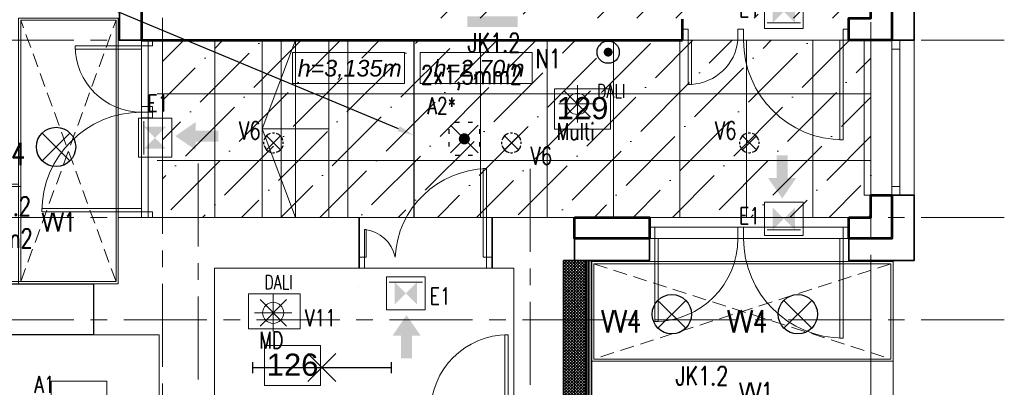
# Model space of a CAD drawing. Header units: millimetres. Extents: x 71658 to 298332, y -154437 to -30421.
# Tile 140 of 155: x 120190 to 129079, y -47476 to -44156. Entities that reach past the tile are written whole.
import ezdxf
from ezdxf import colors
from ezdxf.entities.mleader import LeaderData, LeaderLine
from ezdxf.enums import TextEntityAlignment as Align
from ezdxf.math import Vec2, Vec3

# ---------------------------------------------------------------- set-up
doc = ezdxf.new("R2010")
doc.units = ezdxf.units.MM
doc.header["$LTSCALE"] = 500
doc.header["$MEASUREMENT"] = 0
for name, pattern in [('Center', [48, 30, -6, 6, -6]), ('DASHED2', [0.375, 0.25, -0.125]), ('Solid Line', [0])]:
    doc.linetypes.add(name, pattern=pattern)
doc.layers.get('0').update_dxf_attribs({"color": 250, "lineweight": 5})
doc.layers.get('Defpoints').update_dxf_attribs({"lineweight": 9})
for name, color, linetype, lineweight in [('A-02-PEENJOON', 7, 'Continuous', 0), ('A-04-JÄMEJOON', 7, 'Continuous', 35), ('A-06-TELJED', 253, 'Center', 0), ('A-13-UKS', 250, 'Continuous', 5), ('A-_ROOMNAME_A', 251, 'Continuous', 9), ('Dim', 8, 'Continuous', 0), ('DR', 250, 'Continuous', 9), ('k-jämejoon', 250, 'Continuous', 35), ('k-soojustus', 9, 'Continuous', 9), ('SA_Ripplagi', 45, 'Continuous', 9), ('SEINAD', 7, 'Continuous', 13), ('VAL_TING', 7, 'Continuous', 18), ('VAL_TXT', 5, 'Continuous', 15)]:
    doc.layers.add(name, color=color, linetype=linetype, lineweight=lineweight)
doc.styles.add('arial narrow', font='ARIALN.TTF', dxfattribs={"height": 180})
doc.styles.add('Arial_3', font='arial.ttf', dxfattribs={"height": 200})
doc.styles.add('ELEKTER', font='romans.shx', dxfattribs={"width": 0.75})
doc.styles.add('OmaText', font='tahoma.ttf')
doc.styles.add('romans', font='romans.shx')
doc.dimstyles.new('Dim', dxfattribs={"dimscale": 0.8, "dimtxt": 0.25, "dimasz": 0.2, "dimexe": 0.15, "dimexo": 0.05, "dimgap": 0, "dimtad": 0, "dimzin": 1, "dimtxsty": 'romans', "dimblk": 'NONE', "dimcen": 2.5, "dimse1": 1, "dimse2": 1, "dimsd1": 1, "dimsd2": 1, "dimclrt": 256, "dimadec": 0, "dimazin": 0, "dimtfac": 1, "dimtmove": 0, "dimatfit": 3, "dimldrblk": 'NONE', "dimfxl": 1, "dimarcsym": 0})

# ---------------------------------------------------------------- blocks, each defined once
blk = doc.blocks.new('*D31')
at = {"layer": 'Defpoints', "color": 0, "transparency": 16777216}
for p in [(121949.8, -46401), (124649.8, -46401), (124649.8, -46568.1)]:
    blk.add_point(p, dxfattribs=at)
at = {"layer": 'Dim', "transparency": 16777216, "insert": (123246.6, -46568.1), "char_height": 0.2, "attachment_point": 5, "style": 'romans'}
blk.add_mtext('2700,00', dxfattribs=at)
blk = doc.blocks.new('_None')
blk = doc.blocks.new('*D19')
at = {"layer": 'Defpoints', "color": 0, "transparency": 16777216}
for p in [(121949.8, -46401), (121949.8, -52591), (122255.8, -52591)]:
    blk.add_point(p, dxfattribs=at)
at = {"layer": 'Dim', "transparency": 16777216, "insert": (122255.8, -47954.5), "char_height": 0.2, "attachment_point": 5, "rotation": 90, "style": 'romans'}
blk.add_mtext('6190,00', dxfattribs=at)
blk = doc.blocks.new('TELG')
at = {"layer": 'A-06-TELJED', "ltscale": 0.05}
for p, q in [((127874.8, -30979.5), (127874.8, -62028.4)), ((121479.8, -36940.7), (121479.8, -62028.4)), ((129079.2, -44341), (85658.8, -44341)), ((121799.8, -45455.2), (121799.8, -62028.4)), ((124799.8, -45503.4), (124799.8, -62028.4)), ((129079.2, -45941), (85658.8, -45941)), ((129079.2, -46866), (85658.8, -46866))]:
    blk.add_line(p, q, dxfattribs=at)
blk = doc.blocks.new('*U313')
for points in [[(-950, -50), (-1000, -50), (-1000, 50), (-950, 50)], [(0, -50), (-50, -50), (-50, 50), (0, 50)], [(-50, -50), (-80, -50), (-80, -950), (-50, -950)]]:
    blk.add_lwpolyline(points, close=True)
blk.add_arc((-50, -50), 900, 180, 270)
blk = doc.blocks.new('uks1200')
at = {"layer": 'A-13-UKS'}
for points in [[(132481.7, -53041), (132511.7, -53041), (132511.7, -52241), (132481.7, -52241)], [(133581.7, -53041), (133566.7, -53041), (133566.7, -52791), (133581.7, -52791)], [(132431.7, -53141), (132481.7, -53141), (132481.7, -53041), (132431.7, -53041)], [(133631.7, -53141), (133581.7, -53141), (133581.7, -53041), (133631.7, -53041)]]:
    blk.add_lwpolyline(points, close=True, dxfattribs=at)
for centre, radius, start, end in [((132463.3, -53085.3), 844.5, 3.00683, 88.75266), ((133613, -53101.7), 312.2, 95.75076, 168.7941)]:
    blk.add_arc(centre, radius, start, end, dxfattribs=at)
blk = doc.blocks.new('*U73')
for points in [[(-800, -50), (-850, -50), (-850, 50), (-800, 50)], [(0, -50), (-50, -50), (-50, 50), (0, 50)], [(-50, -50), (-80, -50), (-80, -800), (-50, -800)]]:
    blk.add_lwpolyline(points, close=True)
blk.add_arc((-50, -50), 750, 180, 270)
blk = doc.blocks.new('uks1500')
at = {"layer": 'A-13-UKS'}
for points in [[(131798.1, -44341), (131848.1, -44341), (131848.1, -44241), (131798.1, -44241)], [(131848.1, -44341), (131878.1, -44341), (131878.1, -44741), (131848.1, -44741)]]:
    blk.add_lwpolyline(points, close=True, dxfattribs=at)
blk.add_arc((131851.2, -44292.2), 449.6, 273.43935, 353.77285, dxfattribs=at)
at = {"layer": 'A-13-UKS', "rotation": 359.9983426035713}
blk.add_blockref('*U313', (133298.1, -44291), dxfattribs=at)
blk = doc.blocks.new('*U76')
for points in [[(-650, -50), (-700, -50), (-700, 50), (-650, 50)], [(0, -50), (-50, -50), (-50, 50), (0, 50)], [(-50, -50), (-80, -50), (-80, -650), (-50, -650)]]:
    blk.add_lwpolyline(points, close=True)
blk.add_arc((-50, -50), 600, 180, 270)
blk = doc.blocks.new('*U271')
for points in [[(-50, 50), (-80, 50), (-80, 750), (-50, 750)], [(-750, -50), (-800, -50), (-800, 50), (-750, 50)], [(0, -50), (-50, -50), (-50, 50), (0, 50)]]:
    blk.add_lwpolyline(points, close=True)
blk.add_arc((-50, 50), 700, 90, 180)
blk = doc.blocks.new('ET1736')
at = {"color": 104, "true_color": 0x029e21}
for p, q in [((50, 175), (350, 175)), ((50, 175), (50, -175)), ((99.5, 150.5), (99.5, -150.5)), ((350, -175), (350, 175)), ((50, -175), (350, -175))]:
    blk.add_line(p, q, dxfattribs=at)
blk.add_solid([(99.5, 100), (299.5, 100), (299.5, -100), (99.5, -100)], dxfattribs=at)
at = {"layer": 'Defpoints', "color": 104, "true_color": 0x029e21}
for p in [(200, 175), (50, 0), (350, 0), (200, -175)]:
    blk.add_point(p, dxfattribs=at)
at = {"style": 'ELEKTER'}
for tag, p in [('TÄHIS', (400, 370)), ('RAAM', (400, 370)), ('KÕRGUS', (-190, 230))]:
    blk.add_attdef(tag, text='', height=125, dxfattribs=at).set_placement(p, align=Align.MIDDLE)
blk = doc.blocks.new('ET1737')
at = {"color": 94}
for p, q in [((-175, 175), (175, 175)), ((-175, 175), (-175, -175)), ((-125.5, -125.5), (125.5, 125.5)), ((125.5, -125.5), (-125.5, 125.5)), ((175, -175), (175, 175)), ((-175, -175), (175, -175))]:
    blk.add_line(p, q, dxfattribs=at)
at = {"color": 94, "const_width": 50}
blk.add_lwpolyline([(-25, 0, 1), (25, 0, 1)], format="xyb", close=True, dxfattribs=at)
at = {"layer": 'Defpoints', "color": 94}
for p in [(0, 175), (-175, 0), (175, 0), (0, -175)]:
    blk.add_point(p, dxfattribs=at)
at = {"style": 'ELEKTER'}
for tag, p in [('TÄHIS', (225, 370)), ('RAAM', (225, 370)), ('KÕRGUS', (-415, 230))]:
    blk.add_attdef(tag, text='', height=125, dxfattribs=at).set_placement(p, align=Align.MIDDLE)
blk = doc.blocks.new('ET1781')
at = {"lineweight": 53}
blk.add_solid([(-175, 125), (175, 125), (-175, 50), (175, 50)], dxfattribs=at)
at = {"layer": 'Defpoints', "lineweight": 53}
blk.add_point((0, 50), dxfattribs=at)
at = {"lineweight": 53, "style": 'ELEKTER'}
for tag, p in [('TÄHIS', (225, 325)), ('RAAM', (225, 325)), ('KÕRGUS', (-415, 175))]:
    blk.add_attdef(tag, text='', height=125, dxfattribs=at).set_placement(p, align=Align.MIDDLE)
blk = doc.blocks.new('ET1733')
at = {"color": 94, "lineweight": 30}
for p, q in [((-125.5, -125.5), (125.5, 125.5)), ((125.5, -125.5), (-125.5, 125.5))]:
    blk.add_line(p, q, dxfattribs=at)
at = {"color": 94, "lineweight": 30, "ltscale": 100}
for points in [[(-86.8, 136.8), (-47.2, 136.8)], [(28, 136.8), (67.7, 136.8)], [(-147.9, 74.7), (-147.9, 34.1)], [(151.3, 74.7), (151.3, 34.1)], [(-147.9, -43.1), (-147.9, -83.7)], [(151.3, -43.1), (151.3, -83.7)], [(-86.8, -140.6), (-47.2, -140.6)], [(28, -140.6), (67.7, -140.6)]]:
    blk.add_lwpolyline(points, dxfattribs=at)
at = {"color": 94, "lineweight": 30, "const_width": 50}
blk.add_lwpolyline([(-25, 0, 1), (25, 0, 1)], format="xyb", close=True, dxfattribs=at)
at = {"layer": 'Defpoints', "color": 94, "lineweight": 30}
blk.add_point((0, 0), dxfattribs=at)
at = {"lineweight": 30, "style": 'ELEKTER'}
for tag, p in [('TÄHIS', (225, 355)), ('RAAM', (225, 355)), ('KÕRGUS', (-415, 230))]:
    blk.add_attdef(tag, text='', height=125, dxfattribs=at).set_placement(p, align=Align.MIDDLE)
blk = doc.blocks.new('ET1635')
at = {"lineweight": 30}
for p, q in [((-125.5, -125.5), (125.5, 125.5)), ((125.5, -125.5), (-125.5, 125.5)), ((-625, 50), (-625, -50)), ((-625, 0), (625, 0)), ((625, 50), (625, -50))]:
    blk.add_line(p, q, dxfattribs=at)
at = {"layer": 'Defpoints', "lineweight": 30}
blk.add_point((0, 0), dxfattribs=at)
at = {"lineweight": 30, "style": 'ELEKTER'}
for tag, p in [('TÄHIS', (470, 210)), ('RAAM', (470, 210)), ('KÕRGUS', (-865, 150))]:
    blk.add_attdef(tag, text='', height=125, dxfattribs=at).set_placement(p, align=Align.MIDDLE)
blk = doc.blocks.new('ET1461')
for p, q in [((-166, -166), (166, 166)), ((166, -166), (-166, 166)), ((0, -235), (0, 235)), ((-235, 0), (235, 0))]:
    blk.add_line(p, q)
blk.add_circle((0, 0), 133)
at = {"layer": 'Defpoints'}
for p in [(0, 133), (-133, 0), (133, 0), (0, -133)]:
    blk.add_point(p, dxfattribs=at)
at = {"style": 'ELEKTER'}
for tag, p in [('TÄHIS', (140, 280)), ('KÕRGUS', (-330, 140)), ('RAAM', (140, 280))]:
    blk.add_attdef(tag, text='', height=125, dxfattribs=at).set_placement(p, align=Align.MIDDLE)
blk = doc.blocks.new('ET1531')
at = {"lineweight": 30}
for p, q in [((-126, -126), (126, 126)), ((126, -126), (-126, 126))]:
    blk.add_line(p, q, dxfattribs=at)
for start, end in [(174.4102, 186.7945), (108.6778, 164.7713), (83.2108, 96.3663), (15.0251, 71.5651), (354.5728, 5.9776), (196.1167, 255.6843), (264.933, 278.0449), (287.9456, 345.1647)]:
    blk.add_arc((0, 0), 178, start, end, dxfattribs=at)
at = {"layer": 'Defpoints', "lineweight": 30}
blk.add_point((-1, -1), dxfattribs=at)
at = {"lineweight": 30, "style": 'ELEKTER'}
for tag, p in [('TÄHIS', (194, 364)), ('RAAM', (194, 364)), ('KÕRGUS', (-411, 204))]:
    blk.add_attdef(tag, text='', height=125, dxfattribs=at).set_placement(p, align=Align.MIDDLE)
blk = doc.blocks.new('ET1482')
at = {"lineweight": 30, "const_width": 40}
blk.add_lwpolyline([(-20, 150, 1), (20, 150, 1)], format="xyb", close=True, dxfattribs=at)
at = {"lineweight": 30}
blk.add_circle((0, 150), 100, dxfattribs=at)
at = {"layer": 'Defpoints', "lineweight": 30}
for p in [(0, 250), (-100, 150), (100, 150), (0, 50)]:
    blk.add_point(p, dxfattribs=at)
at = {"lineweight": 30, "style": 'ELEKTER'}
for tag, p in [('TÄHIS', (150, 440)), ('RAAM', (150, 440)), ('KÕRGUS', (-340, 280))]:
    blk.add_attdef(tag, text='', height=125, dxfattribs=at).set_placement(p, align=Align.MIDDLE)
blk = doc.blocks.new('ET1863')
blk.add_lwpolyline([(-312.5, 0, 0, 0, -1), (0, 0, 0, 0, -1), (-312.5, 0, 0, 31.25, 0), (-445.3125, 0, 0, 0, 0), (-593.75, 0, 0, 0, 0)], format="xyseb")
at = {"style": 'ELEKTER'}
for tag, p in [('KILP', (-346.25, 45)), ('JUHT', (-346.25, -170))]:
    blk.add_attdef(tag, text='', height=125, dxfattribs=at).set_placement(p, align=Align.RIGHT)
blk.add_attdef('NIMI', text='', height=125, dxfattribs=at).set_placement((-156.25, 0), align=Align.MIDDLE)
blk = doc.blocks.new('ET1513')
at = {"lineweight": 30}
for p, q in [((-125.5, -125.5), (125.5, 125.5)), ((125.5, -125.5), (-125.5, 125.5))]:
    blk.add_line(p, q, dxfattribs=at)
blk.add_circle((0, 0), 177.5, dxfattribs=at)
at = {"layer": 'Defpoints', "lineweight": 30}
blk.add_point((-0.5, -0.5), dxfattribs=at)
at = {"lineweight": 30, "style": 'ELEKTER'}
for tag, p in [('TÄHIS', (194.5, 364.5)), ('RAAM', (194.5, 364.5)), ('KÕRGUS', (-410.5, 204.5))]:
    blk.add_attdef(tag, text='', height=125, dxfattribs=at).set_placement(p, align=Align.MIDDLE)
blk = doc.blocks.new('VALGUSTID')
at = {"layer": 'VAL_TING', "true_color": 0x029e21}
for points in [[(245153, -31988.9), (244968.5, -32116.4), (245153, -32242.4), (245153, -32166.9), (245357.5, -32166.9), (245357.5, -32065.9), (245153, -32065.9)], [(250320, -32495.1), (250447.5, -32679.6), (250573.5, -32495.1), (250498, -32495.1), (250498, -32290.6), (250397, -32290.6), (250397, -32495.1)], [(247183.2, -33917.7), (247055.7, -33733.2), (246929.7, -33917.7), (247005.2, -33917.7), (247005.2, -34122.2), (247106.2, -34122.2), (247106.2, -33917.7)]]:
    blk.add_hatch(color=104, dxfattribs=at).paths.add_polyline_path(points)
at = {"layer": 'VAL_TING'}
blk.add_lwpolyline([(245629.4, -33857.2), (246095.4, -33857.2), (246095.4, -33541.2), (245629.4, -33541.2)], close=True, dxfattribs=at)
at = {"layer": 'VAL_TING', "lineweight": 53}
ref = blk.add_blockref('ET1781', (247832.6, -31197), dxfattribs=dict(at, xscale=1.299999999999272, yscale=1.299999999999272, zscale=1.299999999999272))
ref.add_attrib('TÄHIS', 'JK1.2', dxfattribs={"layer": 'VAL_TXT', "lineweight": 53, "height": 195, "style": 'ELEKTER', "width": 0.75}).set_placement((248298.8, -30853.6), align=Align.MIDDLE)
at = {"layer": 'VAL_TING'}
ref = blk.add_blockref('ET1736', (250461.9, -31193.2), dxfattribs=dict(at, rotation=90))
ref.add_attrib('TÄHIS', 'E1', dxfattribs={"layer": 'VAL_TXT', "height": 150, "style": 'ELEKTER', "width": 0.75}).set_placement((250151.2, -30967.9), align=Align.MIDDLE)
at = {"layer": 'VAL_TING', "lineweight": 30, "ltscale": 100}
ref = blk.add_blockref('ET1863', (248540.5, -31417.6), dxfattribs=dict(at, xscale=1.319999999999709, yscale=1.319999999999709, zscale=1.319999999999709))
ref.add_attrib('NIMI', 'N1', dxfattribs={"layer": 'VAL_TXT', "height": 170, "style": 'ELEKTER', "width": 0.75}).set_placement((248334.3, -31417.6), align=Align.MIDDLE)
ref.add_attrib('KILP', 'JK1.2', dxfattribs={"layer": 'VAL_TXT', "height": 170, "style": 'ELEKTER', "width": 0.75}).set_placement((248083.5, -31358.2), align=Align.RIGHT)
ref.add_attrib('JUHT', '2x1,5mm2', dxfattribs={"layer": 'VAL_TXT', "height": 170, "style": 'ELEKTER', "width": 0.75}).set_placement((248099, -31648.6), align=Align.RIGHT)
blk.add_blockref('ET1482', (248876.2, -31508.5), dxfattribs=at)
at = {"layer": 'VAL_TING'}
ref = blk.add_blockref('ET1461', (248598.9, -31826.3), dxfattribs=dict(at, xscale=0.7167999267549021, yscale=0.7167999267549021, zscale=0.7168000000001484))
ref.add_attrib('TÄHIS', 'DALI', dxfattribs={"layer": 'VAL_TXT', "height": 125, "style": 'ELEKTER', "width": 0.75}).set_placement((248903.3, -31709.6), align=Align.MIDDLE)
ref.add_attrib('KÕRGUS', 'Multi', dxfattribs={"layer": 'VAL_TXT', "height": 150, "style": 'ELEKTER', "width": 0.75}).set_placement((248581.8, -32071.9), align=Align.MIDDLE)
ref = blk.add_blockref('ET1736', (244585.5, -32130.8), dxfattribs=at)
ref.add_attrib('TÄHIS', 'E1', dxfattribs={"layer": 'VAL_TXT', "height": 150, "style": 'ELEKTER', "width": 0.75}).set_placement((244810.9, -31820), align=Align.MIDDLE)
at = {"layer": 'VAL_TING', "lineweight": 30, "ltscale": 100}
ref = blk.add_blockref('ET1733', (247577.6, -32141.6), dxfattribs=dict(at, rotation=270))
ref.add_attrib('TÄHIS', 'A2*', dxfattribs={"layer": 'VAL_TXT', "lineweight": 30, "height": 150, "style": 'ELEKTER', "width": 0.75}).set_placement((247373.8, -31842.1), align=Align.MIDDLE)
ref = blk.add_blockref('ET1531', (245854.4, -32177.7, 1200), dxfattribs=dict(at, xscale=0.5, yscale=0.5, zscale=0.5))
ref.add_attrib('TÄHIS', 'V6', dxfattribs={"layer": 'VAL_TXT', "lineweight": 30, "height": 160, "style": 'ELEKTER', "width": 0.75}).set_placement((245640.9, -32065.9, 2400), align=Align.MIDDLE)
ref = blk.add_blockref('ET1531', (250151.1, -32177.7, 1200), dxfattribs=dict(at, xscale=0.5, yscale=0.5, zscale=0.5))
ref.add_attrib('TÄHIS', 'V6', dxfattribs={"layer": 'VAL_TXT', "lineweight": 30, "height": 160, "style": 'ELEKTER', "width": 0.75}).set_placement((249937.6, -32065.9, 2400), align=Align.MIDDLE)
ref = blk.add_blockref('ET1513', (243891.5, -32214.2), dxfattribs=at)
ref.add_attrib('TÄHIS', 'VV4', dxfattribs={"layer": 'VAL_TXT', "lineweight": 30, "height": 200, "style": 'ELEKTER', "width": 0.75}).set_placement((243435, -32277.7), align=Align.MIDDLE)
ref = blk.add_blockref('ET1531', (248002.8, -32177.7, 1200), dxfattribs=dict(at, xscale=0.5, yscale=0.5, zscale=0.5))
ref.add_attrib('TÄHIS', 'V6', dxfattribs={"layer": 'VAL_TXT', "lineweight": 30, "height": 160, "style": 'ELEKTER', "width": 0.75}).set_placement((248272.3, -32294.6, 2400), align=Align.MIDDLE)
ref = blk.add_blockref('ET1863', (244122, -32893.1, 3050), dxfattribs=dict(at, xscale=1.319999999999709, yscale=1.319999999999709, zscale=1.319999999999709))
ref.add_attrib('NIMI', 'VV1', dxfattribs={"layer": 'VAL_TXT', "height": 170, "style": 'ELEKTER', "width": 0.75}).set_placement((243915.7, -32893.1, 3050), align=Align.MIDDLE)
ref.add_attrib('KILP', 'JK1.2', dxfattribs={"layer": 'VAL_TXT', "height": 170, "style": 'ELEKTER', "width": 0.75}).set_placement((243664.9, -32833.7, 3050), align=Align.RIGHT)
ref.add_attrib('JUHT', '3G1,5mm2', dxfattribs={"layer": 'VAL_TXT', "height": 170, "style": 'ELEKTER', "width": 0.75}).set_placement((243680.5, -33124.1, 3050), align=Align.RIGHT)
at = {"layer": 'VAL_TING'}
ref = blk.add_blockref('ET1736', (250461.9, -33062.6), dxfattribs=dict(at, rotation=90))
ref.add_attrib('TÄHIS', 'E1', dxfattribs={"layer": 'VAL_TXT', "height": 150, "style": 'ELEKTER', "width": 0.75}).set_placement((250151.2, -32837.2), align=Align.MIDDLE)
ref = blk.add_blockref('ET1461', (245851.9, -33712.3), dxfattribs=dict(at, xscale=0.7167999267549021, yscale=0.7167999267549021, zscale=0.7168000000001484))
ref.add_attrib('TÄHIS', 'DALI', dxfattribs={"layer": 'VAL_TXT', "height": 125, "style": 'ELEKTER', "width": 0.75}).set_placement((245900.1, -33435.1), align=Align.MIDDLE)
ref.add_attrib('KÕRGUS', 'MD', dxfattribs={"layer": 'VAL_TXT', "height": 150, "style": 'ELEKTER', "width": 0.75}).set_placement((245834.7, -33958), align=Align.MIDDLE)
ref = blk.add_blockref('ET1736', (247049.3, -33336), dxfattribs=dict(at, rotation=270))
ref.add_attrib('TÄHIS', 'E1', dxfattribs={"layer": 'VAL_TXT', "height": 150, "style": 'ELEKTER', "width": 0.75}).set_placement((247360.1, -33561.3), align=Align.MIDDLE)
at = {"layer": 'VAL_TING', "lineweight": 30, "ltscale": 100}
ref = blk.add_blockref('ET1513', (249450.6, -33725), dxfattribs=at)
ref.add_attrib('TÄHIS', 'VV4', dxfattribs={"layer": 'VAL_TXT', "lineweight": 30, "height": 200, "style": 'ELEKTER', "width": 0.75}).set_placement((248994.1, -33788.5), align=Align.MIDDLE)
ref = blk.add_blockref('ET1513', (250588.6, -33725), dxfattribs=at)
ref.add_attrib('TÄHIS', 'VV4', dxfattribs={"layer": 'VAL_TXT', "lineweight": 30, "height": 200, "style": 'ELEKTER', "width": 0.75}).set_placement((250132.1, -33788.5), align=Align.MIDDLE)
ref = blk.add_blockref('ET1635', (246291.5, -34206.4), dxfattribs=at)
ref.add_attrib('TÄHIS', 'V11', dxfattribs={"layer": 'VAL_TXT', "lineweight": 30, "height": 150, "style": 'ELEKTER', "width": 0.75}).set_placement((246279, -33757.6), align=Align.MIDDLE)
ref = blk.add_blockref('ET1863', (250418, -34426.1, 3050), dxfattribs=dict(at, xscale=1.319999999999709, yscale=1.319999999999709, zscale=1.319999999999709))
ref.add_attrib('NIMI', 'VV1', dxfattribs={"layer": 'VAL_TXT', "height": 170, "style": 'ELEKTER', "width": 0.75}).set_placement((250211.7, -34426.1, 3050), align=Align.MIDDLE)
ref.add_attrib('KILP', 'JK1.2', dxfattribs={"layer": 'VAL_TXT', "height": 170, "style": 'ELEKTER', "width": 0.75}).set_placement((249960.9, -34366.7, 3050), align=Align.RIGHT)
ref.add_attrib('JUHT', '3G1,5mm2', dxfattribs={"layer": 'VAL_TXT', "height": 170, "style": 'ELEKTER', "width": 0.75}).set_placement((249976.5, -34657.1, 3050), align=Align.RIGHT)
at = {"layer": 'VAL_TING'}
ref = blk.add_blockref('ET1737', (243830, -34718.3, -4900), dxfattribs=dict(at, rotation=270))
ref.add_attrib('TÄHIS', 'A1', dxfattribs={"layer": 'VAL_TXT', "height": 150, "style": 'ELEKTER', "width": 0.75}).set_placement((243786.8, -34359.9, -4900), align=Align.MIDDLE)

msp = doc.modelspace()

# ---------------------------------------------------------------- block references
at = {"layer": 'A-06-TELJED'}
msp.add_blockref('TELG', (0, 0), dxfattribs=at)

# ---------------------------------------------------------------- next in the draw order: hatches: boundary and pattern name
at = {"layer": 'k-soojustus'}
h = msp.add_hatch(dxfattribs=at)
h.set_pattern_fill('NET', color=256, scale=150, angle=225, style=0)
h.set_pattern_definition([(225, (-100, 50), (13.2582521, -13.2582521), []), (315, (-100, 50), (13.2582521, 13.2582521), [])])
h.paths.add_polyline_path([(125299.802, -46815.997), (125099.802, -46815.997), (125099.802, -50698.23), (125099.802, -50748.23), (125299.802, -50748.23)])
h.paths.add_polyline_path([(125299.802, -46330.997), (125099.802, -46330.997), (125099.802, -46815.997), (125299.802, -46815.997)])
h.paths.add_polyline_path([(124949.802, -50698.23), (124949.802, -50748.23), (125099.802, -50748.23), (125099.802, -50698.23)])
at = {"layer": 'SA_Ripplagi'}
h = msp.add_hatch(dxfattribs=at)
h.set_pattern_fill('ANSI36', color=256, scale=2000)
h.set_pattern_definition([(45, (-17127.74, 3e-06), (132.58252, 486.1359), [625, -125, 0, -125])])
h.paths.add_polyline_path([(123759.375, -39141.047), (123759.244, -41841.165), (125009.137, -41841.16), (125009.018, -34741.01), (123809.255, -34741.01), (123809.496, -37541.061), (121479.549, -37541.261), (121480.054, -39141.042)])
h.paths.add_polyline_path([(121479.802, -44340.997), (127874.785, -44340.997), (127874.802, -45940.997), (121479.802, -45940.997)])
h.paths.add_polyline_path([(123759.569, -41898.275), (123759.432, -44140.997), (127874.802, -44140.997), (127874.781, -42541.481), (125009.014, -42538.386), (125009.145, -41898.245)])

# ---------------------------------------------------------------- next in the draw order: linework, layer by layer
at = {"layer": 'A-02-PEENJOON', "color": 7, "linetype": 'Solid Line', "lineweight": 13}
for p, q in [((127814.801, -45740.997), (127814.801, -44340.997)), ((128074.801, -44340.997), (127814.801, -44340.997)), ((128064.802, -44420.997), (128064.802, -44340.997)), ((128134.802, -44340.997), (128134.802, -44420.997)), ((128264.802, -45740.997), (128264.802, -44340.997)), ((128134.802, -44420.997), (128064.802, -44420.997)), ((128064.802, -45660.997), (128064.802, -44420.997)), ((128134.802, -44420.997), (128134.802, -45660.997)), ((128064.802, -45740.997), (128064.802, -45660.997)), ((128064.802, -45660.997), (128134.802, -45660.997)), ((128134.802, -45660.997), (128134.802, -45740.997)), ((128074.801, -45740.997), (127814.801, -45740.997))]:
    msp.add_line(p, q, dxfattribs=at)
at = {"layer": 'A-02-PEENJOON'}
for p, q in [((127674.761, -46030.997), (125874.781, -46030.997)), ((127674.761, -46130.997), (125874.781, -46130.997))]:
    msp.add_line(p, q, dxfattribs=at)
for points in [[(121079.802, -44140.997), (120179.802, -44140.997), (120179.802, -45641.204), (94438.326, -45641.204), (94438.326, -46540.997), (121079.802, -46540.997), (121079.802, -44340.997)], [(120289.802, -44160.997), (120969.802, -44160.997)], [(122379.795, -45940.997), (122379.795, -44340.997)], [(122979.795, -45140.997), (122379.795, -45140.997), (122679.795, -45940.997), (122379.795, -45140.997), (122679.795, -44340.997)], [(122679.795, -45940.997), (122679.795, -44340.997)], [(122979.795, -45940.997), (122979.795, -44340.997)], [(127874.802, -46340.997), (127874.802, -58865.997), (128074.802, -58865.997), (128074.802, -46340.997)]]:
    msp.add_lwpolyline(points, dxfattribs=at)
for points in [[(121059.802, -44160.997), (120199.802, -44160.997), (120199.802, -45661.204), (94458.326, -45661.204), (94458.326, -46520.997), (121059.802, -46520.997)], [(121079.802, -44140.997), (121079.802, -46540.997), (120180.009, -46540.997), (120180.009, -44140.997)], [(121059.802, -44160.997), (121059.802, -46520.997), (120200.009, -46520.997), (120200.009, -44160.997)], [(128074.802, -47240.79), (125353.802, -47240.79), (125353.802, -46340.997), (128074.802, -46340.997)], [(128054.802, -47220.79), (125373.802, -47220.79), (125373.802, -46360.997), (128054.802, -46360.997)]]:
    msp.add_lwpolyline(points, close=True, dxfattribs=at)
at = {"layer": 'A-02-PEENJOON', "color": 251, "linetype": 'DASHED2', "lineweight": 15, "true_color": 0x636466}
for points in [[(120200.009, -46520.997), (121059.802, -44160.997)], [(121059.802, -46520.997), (120200.009, -44160.997)], [(128054.802, -46360.997), (125373.802, -47220.79)], [(125373.802, -46360.997), (128054.802, -47220.79)]]:
    msp.add_lwpolyline(points, dxfattribs=at)
at = {"layer": 'A-04-JÄMEJOON'}
for points in [[(121289.802, -44340.997), (121089.802, -44340.997), (121089.802, -43540.997), (121290.235, -43540.997)], [(128064.802, -44340.997), (128264.802, -44340.997), (128264.802, -43940.997), (128064.802, -43940.997)], [(128064.802, -45740.997), (128264.802, -45740.997), (128264.802, -46330.997), (127674.761, -46330.997), (127674.802, -46130.997)], [(123254.318, -46401.026), (123254.318, -45940.997)], [(124454.318, -46401.002), (124454.318, -45940.997)], [(125199.802, -46130.997), (125199.802, -46330.997), (125874.781, -46330.997), (125874.781, -46130.997)], [(125199.802, -46330.997), (125099.802, -46330.997), (125099.802, -50698.23)]]:
    msp.add_lwpolyline(points, dxfattribs=at)
at = {"layer": 'A-04-JÄMEJOON', "lineweight": 30}
msp.add_lwpolyline([(119318.331, -46540.997), (120857.027, -46540.997), (120857.027, -47000.997), (119318.331, -47000.997)], close=True, dxfattribs=at)
at = {"layer": 'A-13-UKS', "linetype": 'Solid Line', "lineweight": 13}
for p, q in [((121289.802, -45940.997), (121289.802, -44340.997)), ((121349.802, -45940.997), (121349.802, -44340.997))]:
    msp.add_line(p, q, dxfattribs=at)
at = {"layer": 'A-_ROOMNAME_A', "flags": 128}
for points in [[(125018.674, -44780.475), (125018.674, -45143.819), (125523.892, -45143.819), (125523.892, -44780.475)], [(122400.418, -47097.034), (122400.418, -47460.378), (122905.637, -47460.378), (122905.637, -47097.034)], [(120472.886, -47420.23), (120472.886, -47783.574), (120978.105, -47783.574), (120978.105, -47420.23)]]:
    msp.add_lwpolyline(points, close=True, dxfattribs=at)
at = {"layer": 'DR', "color": 250, "linetype": 'Solid Line', "lineweight": 13}
for p, q in [((127675.302, -44280.997), (127675.302, -44340.997)), ((127675.302, -44340.997), (127755.302, -44340.997)), ((127755.302, -44340.997), (127794.802, -44340.997)), ((127794.802, -44340.997), (128074.802, -44340.997))]:
    msp.add_line(p, q, dxfattribs=at)
at = {"layer": 'k-jämejoon', "lineweight": 53}
for p, q in [((121289.802, -43540.997), (121289.802, -44340.997)), ((126174.802, -44340.997), (126174.802, -44150.997)), ((121289.802, -44340.997), (126174.802, -44340.997))]:
    msp.add_line(p, q, dxfattribs=at)
at = {"layer": 'k-jämejoon'}
for p, q in [((125299.802, -50748.23), (125299.802, -46330.997)), ((125308.802, -50757.23), (125308.802, -46330.997)), ((125328.802, -50777.23), (125328.802, -46330.997)), ((125353.802, -50802.23), (125353.802, -46330.997))]:
    msp.add_line(p, q, dxfattribs=at)
at = {"layer": 'k-jämejoon', "lineweight": 53}
for points in [[(128064.802, -44340.997), (127674.781, -44340.997), (127674.781, -44140.997), (127874.781, -44140.997), (127874.781, -43940.997), (128064.802, -43940.997), (128064.802, -44340.997)], [(127674.802, -45940.997), (127874.802, -45940.997), (127874.802, -45740.997), (128064.802, -45740.997), (128064.802, -46130.997), (127674.802, -46130.997), (127674.802, -45940.997)]]:
    msp.add_lwpolyline(points, dxfattribs=at)
msp.add_lwpolyline([(125199.802, -45940.997), (125874.781, -45940.997), (125874.781, -46130.997), (125199.802, -46130.997)], close=True, dxfattribs=at)
at = {"layer": 'SA_Ripplagi', "linetype": 'Continuous', "lineweight": 18}
for p, q in [((121950.982, -44340.997), (121950.982, -45940.997)), ((122550.982, -44340.997), (122550.982, -45940.997)), ((123150.982, -44340.997), (123150.982, -45940.997)), ((123750.982, -44340.997), (123750.982, -45940.997)), ((124350.982, -44340.997), (124350.982, -45940.997)), ((124950.982, -44340.997), (124950.982, -45940.997)), ((125550.982, -44340.997), (125550.982, -45940.997)), ((126150.982, -44340.997), (126150.982, -45940.997)), ((126750.982, -44340.997), (126750.982, -45940.997)), ((127350.982, -44340.997), (127350.982, -45940.997)), ((121429.802, -44826.826), (123750.983, -44826.826)), ((123750.983, -44826.826), (127874.802, -44826.826)), ((121429.802, -45426.826), (123750.983, -45426.826)), ((123750.983, -45426.826), (127874.802, -45426.826))]:
    msp.add_line(p, q, dxfattribs=at)
at = {"layer": 'SA_Ripplagi', "lineweight": 30}
msp.add_line((123750.983, -45940.997), (123750.983, -44340.997), dxfattribs=at)
at = {"layer": 'SA_Ripplagi'}
msp.add_line((127674.802, -45940.997), (125799.802, -45940.997), dxfattribs=at)
at = {"layer": 'SA_Ripplagi', "color": 18, "true_color": 0x000000}
for points in [[(121479.802, -44340.997), (127874.785, -44340.997), (127874.802, -45940.997), (121479.802, -45940.997)], [(122654.057, -44451.272), (123664.358, -44451.272), (123664.358, -44733.183), (122654.057, -44733.183)], [(123805.283, -44451.272), (124815.584, -44451.272), (124815.584, -44733.183), (123805.283, -44733.183)]]:
    msp.add_lwpolyline(points, close=True, dxfattribs=at)
msp.add_lwpolyline([(121949.802, -46400.997), (124649.802, -46400.997), (124649.802, -52590.997), (121849.802, -52590.997), (121849.802, -50654.052), (121949.802, -50654.052), (121949.802, -46400.997)], dxfattribs=at)
at = {"layer": 'SEINAD'}
for p, q in [((121479.802, -45940.997), (123254.318, -45940.997)), ((124454.318, -45940.997), (125399.802, -45940.997)), ((121949.802, -46400.997), (121949.802, -48421.86)), ((124454.318, -46401.002), (124649.802, -46400.997))]:
    msp.add_line(p, q, dxfattribs=at)
for points in [[(123254.318, -45940.997), (121079.802, -45940.997), (121079.802, -46540.997)], [(123254.318, -45940.997), (121079.802, -45940.997), (121079.802, -46540.997)], [(125199.802, -50748.23), (125199.802, -45940.997), (124454.318, -45940.997)], [(125199.802, -50748.23), (125199.802, -45940.997)], [(125199.802, -50748.23), (125199.802, -45940.997)], [(121949.802, -46400.997), (123254.318, -46400.959)], [(121949.802, -46400.997), (123254.318, -46401.026)], [(124454.318, -46400.992), (124649.802, -46400.997)], [(124649.802, -46400.997), (124649.802, -52590.997)], [(121079.802, -46540.997), (120857.027, -46540.997)], [(120857.027, -47000.997), (121449.802, -47000.997)], [(121449.802, -47000.997), (121449.802, -48421.86)]]:
    msp.add_lwpolyline(points, dxfattribs=at)

# ---------------------------------------------------------------- next in the draw order: block references
at = {"layer": 'A-02-PEENJOON', "xscale": -1, "rotation": 0.001657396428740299}
msp.add_blockref('*U73', (125874.783, -46080.997), dxfattribs=at)
at = {"layer": 'A-02-PEENJOON', "rotation": 359.9983426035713}
for name, p in [('*U313', (127674.763, -46080.997)), ('*U271', (124649.8, -47751.026))]:
    msp.add_blockref(name, p, dxfattribs=at)
at = {"layer": 'A-13-UKS'}
msp.add_blockref('uks1500', (-5623.345, 0), dxfattribs=at)
at = {"layer": 'A-13-UKS', "xscale": -1, "rotation": 270.0016573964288}
msp.add_blockref('*U76', (121339.802, -44341.001), dxfattribs=at)
at = {"layer": 'A-13-UKS', "rotation": 269.9983426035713}
msp.add_blockref('*U313', (121339.802, -45940.998), dxfattribs=at)
at = {"layer": 'A-13-UKS', "xscale": -1}
msp.add_blockref('uks1200', (256885.974, 6739.971), dxfattribs=at)
at = {"layer": 'VAL_TING'}
msp.add_blockref('VALGUSTID', (-123373.264, -13090.897), dxfattribs=at)

# ---------------------------------------------------------------- next in the draw order: texts
at = {"layer": 'A-_ROOMNAME_A', "char_height": 200, "width": 558.26269, "attachment_point": 1, "line_spacing_factor": 0.941778, "style": 'Arial_3'}
for s, insert in [('1{\\fArial|b0|i0|c186|p34;29}', (125038.674, -44854.755)), ('1{\\fArial|b0|i0|c186|p34;26}', (122420.418, -47171.314))]:
    msp.add_mtext(s, dxfattribs=dict(at, insert=insert))
at = {"layer": 'SA_Ripplagi', "color": 18, "true_color": 0x000000, "char_height": 150, "width": 3299.12335, "attachment_point": 1, "style": 'OmaText'}
for s, insert in [('{\\f@Arial Unicode MS|b0|i1|c186|p34;h=3,135m}', (122700.507, -44519.096)), ('{\\f@Arial Unicode MS|b0|i1|c186|p34;h=2,70m}', (123926.197, -44519.096))]:
    msp.add_mtext(s, dxfattribs=dict(at, insert=insert))

# ---------------------------------------------------------------- next in the draw order: dimensions: what is measured, and where the dimension line sits
at = {"layer": 'Dim'}
for base, p2, angle, picture, middle in [((124649.802, -46568.074), (124649.802, -46400.997), 360, '*D31', (123246.617, -46568.074)), ((122255.812, -52590.997), (121949.802, -52590.997), 270, '*D19', (122255.812, -47954.538))]:
    dim = msp.add_linear_dim(base=base, p1=(121949.802, -46400.997), p2=p2, angle=angle, dimstyle='Dim', dxfattribs=at)
    dim.commit()
    dim.dimension.update_dxf_attribs({"geometry": picture, "text_midpoint": middle, "dimtype": 161})

# ---------------------------------------------------------------- next in the draw order: leaders
at = {"layer": 'SA_Ripplagi', "color": 18, "true_color": 0x000000}
ml = msp.add_multileader_mtext('Standard', dxfattribs=at)
ml.set_content('{\\fArial Narrow|b0|i0|c186|p34;Ripplae\\Paste}', color=(0, 0, 0), style='arial narrow')
ml.set_leader_properties()
ml.build(insert=Vec2(0, 0))
ml.multileader.update_dxf_attribs({"text_left_attachment_type": 5, "text_right_attachment_type": 6, "dogleg_length": 0.5, "arrow_head_size": 150})
ctx = ml.context
ctx.base_point, ctx.char_height, ctx.arrow_head_size, ctx.landing_gap_size, ctx.plane_origin = Vec3(119554.284, -44095.419), 200, 150, 0.09, Vec3(125523.331, -46264.306)
ctx.left_attachment, ctx.right_attachment = 5, 6
notes = []
notes.append((ctx, [(1, (1, 1, 0), (120304.214, -43762.085), (-1, 0), 0.5, [(2, [(123749.249, -45199.201)], 0, [])])]))
ctx.mtext.insert, ctx.mtext.width, ctx.mtext.defined_height, ctx.mtext.flow_direction = Vec3(119554.374, -43522.085), 2055.0841, 183.37, 5
for ctx, leaders in notes:
    for number, flags, end, landing, length, lines in leaders:
        leader = LeaderData()
        leader.index, (leader.has_last_leader_line, leader.has_dogleg_vector, leader.attachment_direction) = number, flags
        leader.last_leader_point, leader.dogleg_vector, leader.dogleg_length = Vec3(end), Vec3(landing), length
        for number, points, colour, breaks in lines:
            line = LeaderLine()
            line.index, line.vertices, line.color, line.breaks = number, Vec3.list(points), colors.encode_raw_color(colour), breaks
            leader.lines.append(line)
        ctx.leaders.append(leader)

doc.saveas('drawing.dxf')
